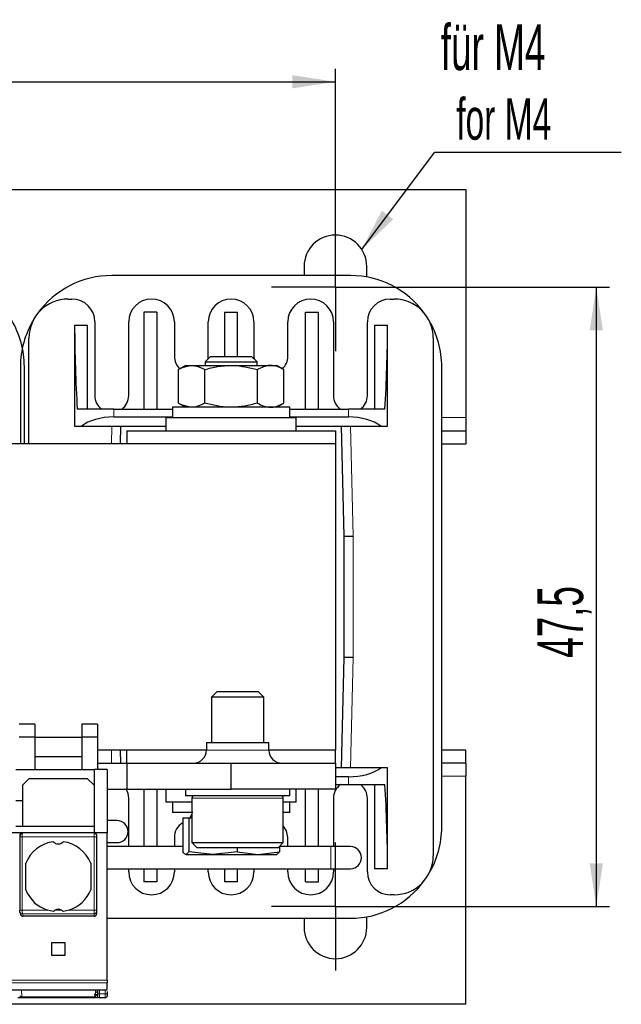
# Model space of a CAD drawing. Header units: millimetres. Extents: x 5 to 418, y 2 to 292.
# Tile 5 of 28: x 102 to 148, y 49 to 125. Entities that reach past the tile are written whole.
import ezdxf

# ---------------------------------------------------------------- set-up
doc = ezdxf.new("R2010")
doc.units = ezdxf.units.MM
doc.layers.add('SLD-0', color=7, linetype='Continuous')
doc.styles.add('SLDTEXTSTYLE0', font='TXT', dxfattribs={"width": 0.605})
doc.dimstyles.new('SLDDIMSTYLE0', dxfattribs={"dimtxt": 3.5, "dimasz": 3.302, "dimexe": 0, "dimexo": 0.0625, "dimgap": 0.875, "dimtad": 1, "dimrnd": 1e-09, "dimzin": 12, "dimdsep": 46, "dimtxsty": 'SLDTEXTSTYLE0', "dimsah": 1, "dimcen": 0.09, "dimadec": 0, "dimazin": 3, "dimtfac": 1, "dimtofl": 0, "dimtmove": 0, "dimatfit": 3, "dimfxl": 1, "dimfrac": 2, "dimtolj": 1, "dimtzin": 12, "dimarcsym": 0})
doc.dimstyles.new('SLDDIMSTYLE2', dxfattribs={"dimtxt": 0.18, "dimasz": 3.302, "dimexe": 0, "dimexo": 0.0625, "dimgap": 0, "dimtad": 0, "dimtih": 1, "dimtoh": 1, "dimdec": 0, "dimrnd": 1e-09, "dimzin": 0, "dimdsep": 46, "dimtxsty": 'Standard', "dimsah": 1, "dimcen": 0.09, "dimadec": 0, "dimazin": 0, "dimtfac": 3.302, "dimtdec": 0, "dimtofl": 0, "dimtmove": 0, "dimatfit": 3, "dimfxl": 1, "dimfrac": 2, "dimtolj": 1, "dimtzin": 0, "dimarcsym": 0})

# ---------------------------------------------------------------- blocks, each defined once
blk = doc.blocks.new('_D_3')
at = {"layer": 'SLD-0'}
for p, q in [((46.219, 109.263), (46.219, 121.127)), ((126.219, 109.263), (126.219, 121.127)), ((46.219, 120.127), (126.219, 120.127))]:
    blk.add_line(p, q, dxfattribs=at)
for points in [[(46.219, 120.127), (49.521, 119.619), (49.521, 120.635)], [(126.219, 120.127), (122.917, 120.635), (122.917, 119.619)]]:
    blk.add_solid(points, dxfattribs=at)
at = {"layer": 'SLD-0', "insert": (83.545, 124.639), "char_height": 3.5, "attachment_point": 1, "style": 'SLDTEXTSTYLE0'}
blk.add_mtext('80', dxfattribs=at)
blk = doc.blocks.new('_D_4')
at = {"layer": 'SLD-0'}
for p, q in [((131.119, 104.363), (147.219, 104.363)), ((146.219, 104.363), (146.219, 56.863)), ((131.119, 56.863), (147.219, 56.863))]:
    blk.add_line(p, q, dxfattribs=at)
for points in [[(146.219, 104.363), (145.711, 101.061), (146.727, 101.061)], [(146.219, 56.863), (146.727, 60.165), (145.711, 60.165)]]:
    blk.add_solid(points, dxfattribs=at)
at = {"layer": 'SLD-0', "insert": (141.707, 75.934), "char_height": 3.5, "attachment_point": 1, "rotation": 90, "style": 'SLDTEXTSTYLE0'}
blk.add_mtext('47,5', dxfattribs=at)
blk = doc.blocks.new('SW_NOTE_0_17')
at = {"layer": 'SLD-0', "color": 0}
blk.add_line((14.321, 0), (0, 0), dxfattribs=at)
at = {"layer": 'SLD-0', "color": 0, "attachment_point": 1, "style": 'SLDTEXTSTYLE0'}
for s, insert, char_height in [('für M4', (0.478, 9.811), 3.5), ('for M4', (1.669, 4.146), 3.175)]:
    blk.add_mtext(s, dxfattribs=dict(at, insert=insert, char_height=char_height))
blk = doc.blocks.new('SW_CENTERMARKSYMBOL_1')
at = {"layer": 'SLD-0', "color": 0}
for p, q in [((0, 2.5), (0, 4.9)), ((0, 0), (0, 2.5)), ((-2.5, 0), (-4.9, 0)), ((0, 0), (-2.5, 0)), ((0, 0), (0, -2.5)), ((0, 0), (2.5, 0)), ((2.5, 0), (4.9, 0)), ((0, -2.5), (0, -4.9))]:
    blk.add_line(p, q, dxfattribs=at)
blk = doc.blocks.new('SW_CENTERMARKSYMBOL_2')
at = {"layer": 'SLD-0', "color": 0}
for p, q in [((0, 2.5), (0, 4.9)), ((0, 0), (0, 2.5)), ((-2.5, 0), (-4.9, 0)), ((0, 0), (-2.5, 0)), ((0, 0), (0, -2.5)), ((0, 0), (2.5, 0)), ((2.5, 0), (4.9, 0)), ((0, -2.5), (0, -4.9))]:
    blk.add_line(p, q, dxfattribs=at)

msp = doc.modelspace()

# ---------------------------------------------------------------- linework, layer by layer
at = {"color": 7, "linetype": 'Continuous', "lineweight": 25}
for p, q in [((36.219, 111.863), (136.219, 111.863)), ((136.219, 111.863), (136.219, 94.363)), ((123.819, 105.963), (123.819, 105.263)), ((128.619, 105.15), (128.619, 105.963)), ((127.369, 105.263), (109.069, 105.263)), ((105.719, 103.463), (106.019, 103.463)), ((130.419, 103.463), (130.719, 103.463)), ((112.519, 102.463), (111.519, 102.463)), ((111.519, 102.463), (111.519, 95.013)), ((112.519, 102.463), (112.519, 95.013)), ((117.719, 102.463), (118.719, 102.463)), ((117.719, 102.463), (117.719, 99.063)), ((118.719, 99.063), (118.719, 102.463)), ((123.919, 95.013), (123.919, 102.463)), ((123.919, 102.463), (124.919, 102.463)), ((124.919, 95.013), (124.919, 102.463)), ((106.219, 101.463), (106.219, 93.713)), ((106.219, 101.463), (107.219, 101.463)), ((107.219, 95.013), (107.219, 101.463)), ((107.769, 101.713), (107.769, 96.063)), ((110.369, 96.063), (110.369, 101.713)), ((113.869, 101.713), (113.869, 99.063)), ((116.469, 99.063), (116.469, 101.713)), ((119.969, 101.713), (119.969, 99.063)), ((122.569, 99.063), (122.569, 101.713)), ((126.069, 101.713), (126.069, 96.063)), ((128.669, 96.063), (128.669, 101.713)), ((129.219, 101.463), (130.219, 101.463)), ((129.219, 101.463), (129.219, 95.013)), ((130.219, 93.713), (130.219, 101.463)), ((102.719, 92.363), (102.719, 100.463)), ((133.719, 100.463), (133.719, 60.763)), ((116.648, 99.063), (116.219, 98.633)), ((116.454, 98.869), (116.469, 99.063)), ((116.648, 99.063), (119.789, 99.063)), ((120.219, 98.633), (119.789, 99.063)), ((119.969, 99.063), (119.983, 98.869)), ((102.069, 98.263), (102.069, 92.363)), ((102.369, 92.363), (102.369, 98.263)), ((114.719, 98.363), (114.177, 98.05)), ((114.719, 98.363), (115.187, 98.363)), ((115.187, 98.363), (118.219, 98.363)), ((116.219, 98.633), (116.219, 98.363)), ((116.219, 98.633), (120.219, 98.633)), ((118.219, 98.363), (121.25, 98.363)), ((120.219, 98.363), (120.219, 98.633)), ((121.25, 98.363), (121.719, 98.363)), ((122.26, 98.05), (121.719, 98.363)), ((134.369, 62.963), (134.369, 98.263)), ((114.177, 95.475), (114.177, 98.05)), ((116.198, 95.475), (116.198, 98.05)), ((120.239, 95.475), (120.239, 98.05)), ((122.26, 95.475), (122.26, 98.05)), ((113.719, 95.163), (113.719, 94.363)), ((122.719, 95.163), (113.719, 95.163)), ((114.177, 95.475), (114.719, 95.163)), ((121.719, 95.163), (122.26, 95.475)), ((122.719, 94.363), (122.719, 95.163)), ((109.217, 95.013), (106.423, 95.013)), ((109.217, 95.013), (113.719, 95.013)), ((109.217, 94.413), (113.719, 94.413)), ((122.719, 95.013), (127.22, 95.013)), ((122.719, 94.413), (127.22, 94.413)), ((130.014, 95.013), (127.22, 95.013)), ((106.219, 93.713), (106.745, 93.713)), ((106.745, 93.713), (113.219, 93.713)), ((109.738, 92.363), (109.77, 93.713)), ((113.219, 94.363), (113.219, 93.363)), ((113.219, 94.363), (123.219, 94.363)), ((123.219, 93.363), (123.219, 94.363)), ((123.219, 93.713), (129.692, 93.713)), ((126.667, 93.713), (126.869, 85.263)), ((129.692, 93.713), (130.219, 93.713)), ((136.219, 94.363), (136.219, 93.363)), ((110.219, 93.363), (110.219, 92.363)), ((110.219, 93.363), (126.219, 93.363)), ((126.219, 93.363), (126.219, 92.363)), ((134.369, 93.363), (136.219, 93.363)), ((136.219, 93.363), (136.219, 92.363)), ((126.219, 92.363), (46.219, 92.363)), ((126.219, 92.363), (126.219, 68.863)), ((134.369, 92.363), (136.219, 92.363)), ((126.869, 85.263), (127.569, 85.271)), ((126.869, 85.263), (126.869, 75.963)), ((126.869, 75.963), (126.667, 67.513)), ((127.569, 75.954), (126.869, 75.963)), ((117.148, 73.363), (116.719, 72.933)), ((117.148, 73.363), (120.289, 73.363)), ((120.719, 72.933), (120.289, 73.363)), ((116.719, 72.933), (116.719, 69.413)), ((120.719, 72.933), (116.719, 72.933)), ((120.719, 69.413), (120.719, 72.933)), ((103.169, 70.846), (101.969, 70.846)), ((103.169, 70.846), (103.169, 69.863)), ((107.969, 70.846), (106.769, 70.846)), ((106.769, 70.846), (106.769, 69.863)), ((107.969, 70.846), (107.969, 69.863)), ((103.169, 69.863), (101.969, 69.863)), ((103.169, 69.863), (103.169, 67.363)), ((103.169, 69.863), (106.769, 69.863)), ((107.969, 69.863), (106.769, 69.863)), ((106.769, 69.863), (106.769, 67.363)), ((107.969, 69.863), (107.969, 67.363)), ((116.329, 68.863), (107.969, 68.863)), ((109.761, 67.863), (109.738, 68.863)), ((110.219, 67.863), (110.219, 68.863)), ((116.329, 69.413), (116.329, 68.863)), ((121.109, 69.413), (116.329, 69.413)), ((121.109, 68.863), (121.109, 69.413)), ((126.219, 68.863), (121.109, 68.863)), ((126.219, 67.863), (126.219, 68.863)), ((136.219, 68.863), (134.369, 68.863)), ((136.219, 67.863), (136.219, 68.863)), ((103.169, 68.363), (106.769, 68.363)), ((101.719, 67.363), (107.719, 67.363)), ((108.719, 67.363), (107.719, 67.363)), ((107.719, 67.363), (107.719, 62.513)), ((107.969, 67.863), (110.219, 67.863)), ((108.719, 67.363), (108.719, 62.513)), ((110.219, 67.863), (110.219, 65.863)), ((110.219, 67.863), (118.219, 67.863)), ((118.219, 65.863), (118.219, 67.863)), ((118.219, 67.863), (126.219, 67.863)), ((126.219, 67.863), (126.219, 65.863)), ((129.692, 67.513), (126.219, 67.513)), ((130.219, 67.513), (129.692, 67.513)), ((130.219, 59.763), (130.219, 67.513)), ((136.219, 67.863), (134.369, 67.863)), ((136.219, 67.863), (136.219, 66.863)), ((102.719, 66.663), (102.219, 66.163)), ((107.232, 66.649), (102.705, 66.649)), ((107.219, 66.663), (102.719, 66.663)), ((107.719, 66.163), (107.219, 66.663)), ((127.22, 66.813), (126.219, 66.813)), ((136.219, 49.363), (136.219, 66.863)), ((102.219, 66.163), (102.219, 64.963)), ((108.719, 65.863), (110.219, 65.863)), ((110.219, 65.863), (118.219, 65.863)), ((111.519, 65.863), (111.519, 61.463)), ((112.519, 65.863), (112.519, 61.463)), ((113.219, 65.863), (113.219, 64.863)), ((114.719, 65.863), (114.719, 65.363)), ((126.219, 65.863), (118.219, 65.863)), ((122.719, 65.363), (122.719, 65.863)), ((123.219, 64.863), (123.219, 65.863)), ((123.919, 61.463), (123.919, 65.863)), ((124.919, 61.463), (124.919, 65.863)), ((126.219, 66.213), (127.22, 66.213)), ((127.22, 66.213), (130.014, 66.213)), ((129.219, 66.213), (129.219, 59.763)), ((102.219, 64.963), (101.719, 64.963)), ((102.219, 64.963), (102.219, 63.013)), ((110.369, 61.463), (110.369, 65.163)), ((122.719, 65.363), (114.719, 65.363)), ((115.219, 65.163), (115.219, 61.763)), ((122.219, 61.763), (122.219, 65.163)), ((126.069, 65.163), (126.069, 61.463)), ((128.669, 59.513), (128.669, 65.163)), ((115.219, 64.863), (113.219, 64.863)), ((113.719, 64.863), (113.719, 64.063)), ((123.219, 64.863), (122.219, 64.863)), ((122.719, 64.063), (122.719, 64.863)), ((109.469, 63.463), (108.719, 63.463)), ((115.279, 64.063), (113.719, 64.063)), ((114.512, 63.663), (114.512, 61.06)), ((114.512, 63.663), (114.97, 63.663)), ((114.97, 63.663), (114.97, 61.06)), ((114.97, 63.663), (115.219, 63.663)), ((115.219, 63.959), (115.048, 63.663)), ((122.719, 64.063), (122.219, 64.063)), ((102.219, 63.013), (101.719, 63.013)), ((107.719, 63.013), (102.219, 63.013)), ((102.216, 62.513), (100.221, 62.513)), ((102.011, 62.215), (102.011, 56.594)), ((107.719, 62.513), (102.216, 62.513)), ((108.719, 62.513), (107.719, 62.513)), ((107.919, 62.213), (107.919, 62.313)), ((107.919, 56.594), (107.919, 62.213)), ((108.719, 51.213), (108.719, 62.513)), ((113.869, 62.163), (113.869, 61.463)), ((122.569, 61.463), (122.569, 62.163)), ((108.719, 61.763), (109.469, 61.763)), ((114.512, 61.463), (108.719, 61.463)), ((115.219, 61.763), (115.619, 61.363)), ((115.219, 61.763), (122.219, 61.763)), ((121.819, 61.363), (115.619, 61.363)), ((118.676, 61.363), (118.676, 61.06)), ((121.819, 61.363), (122.219, 61.763)), ((121.925, 61.469), (121.925, 61.06)), ((125.869, 61.463), (121.925, 61.463)), ((127.369, 61.463), (125.869, 61.463)), ((114.696, 60.871), (114.719, 60.863)), ((114.741, 60.863), (116.823, 60.863)), ((116.823, 60.863), (114.97, 61.06)), ((118.676, 61.06), (116.823, 60.863)), ((116.823, 60.863), (120.301, 60.863)), ((118.676, 61.06), (120.301, 60.863)), ((120.301, 60.863), (121.925, 61.06)), ((120.301, 60.863), (121.718, 60.863)), ((102.469, 58.143), (102.469, 60.183)), ((107.469, 60.183), (107.469, 58.143)), ((108.719, 59.763), (125.869, 59.763)), ((110.369, 59.513), (110.369, 59.763)), ((111.519, 59.763), (111.519, 58.763)), ((112.519, 59.763), (112.519, 58.763)), ((113.869, 59.763), (113.869, 59.513)), ((116.469, 59.513), (116.469, 59.763)), ((117.719, 59.763), (117.719, 58.763)), ((118.719, 58.763), (118.719, 59.763)), ((119.969, 59.763), (119.969, 59.513)), ((122.569, 59.513), (122.569, 59.763)), ((123.919, 58.763), (123.919, 59.763)), ((124.919, 58.763), (124.919, 59.763)), ((125.869, 59.763), (127.369, 59.763)), ((126.069, 59.763), (126.069, 59.513)), ((130.219, 59.763), (129.219, 59.763)), ((112.519, 58.763), (111.519, 58.763)), ((118.719, 58.763), (117.719, 58.763)), ((123.919, 58.763), (124.919, 58.763)), ((130.719, 57.763), (130.419, 57.763)), ((102.024, 56.438), (102.077, 56.259)), ((107.719, 56.113), (102.271, 56.113)), ((104.59, 56.489), (104.138, 56.594)), ((105.799, 56.594), (105.347, 56.489)), ((107.919, 56.316), (107.919, 56.495)), ((108.719, 55.971), (109.069, 55.963)), ((109.069, 55.963), (127.369, 55.963)), ((123.819, 55.963), (123.819, 55.263)), ((128.619, 55.263), (128.619, 56.075)), ((104.469, 54.113), (105.469, 54.113)), ((104.469, 53.113), (104.469, 54.113)), ((105.469, 54.113), (105.469, 53.113)), ((105.469, 53.113), (104.469, 53.113)), ((108.719, 51.213), (108.719, 51.022)), ((86.219, 50.468), (108.719, 50.468)), ((107.819, 49.863), (102.182, 49.863)), ((107.769, 50.063), (107.769, 50.113)), ((107.969, 50.468), (107.969, 50.262)), ((108.569, 49.863), (108.119, 49.863)), ((108.719, 50.343), (108.719, 50.262)), ((136.219, 49.363), (36.219, 49.363))]:
    msp.add_line(p, q, dxfattribs=at)
at = {"color": 7, "linetype": 'Continuous', "lineweight": 18}
for p, q in [((109.217, 95.013), (109.217, 94.413)), ((127.22, 94.413), (127.22, 95.013)), ((109.07, 93.713), (109.037, 92.363)), ((127.569, 85.271), (127.368, 93.713)), ((134.369, 94.363), (136.219, 94.363)), ((127.569, 75.954), (127.569, 85.271)), ((127.368, 67.513), (127.569, 75.954)), ((109.037, 68.863), (109.061, 67.863)), ((121.109, 68.863), (116.329, 68.863)), ((127.22, 66.213), (127.22, 66.813)), ((136.219, 66.863), (134.369, 66.863)), ((122.219, 65.163), (115.219, 65.163)), ((102.211, 56.594), (102.211, 62.213)), ((102.211, 62.213), (107.719, 62.213)), ((107.719, 62.213), (107.719, 62.513)), ((107.719, 56.594), (107.719, 62.213)), ((107.919, 62.213), (107.719, 62.213)), ((125.869, 59.763), (125.869, 61.463)), ((102.011, 56.594), (102.211, 56.594)), ((104.138, 56.594), (102.211, 56.594)), ((107.719, 56.298), (102.216, 56.298)), ((102.271, 56.113), (102.216, 56.298)), ((105.222, 56.594), (104.715, 56.594)), ((107.719, 56.594), (105.799, 56.594)), ((107.719, 56.298), (107.719, 56.594)), ((107.719, 56.594), (107.919, 56.594)), ((107.719, 56.113), (107.719, 56.298)), ((86.219, 51.213), (108.719, 51.213)), ((108.719, 51.022), (86.219, 51.022)), ((102.182, 49.938), (102.154, 50.468)), ((107.812, 49.938), (102.182, 49.938)), ((107.769, 50.113), (107.919, 50.113)), ((107.919, 50.063), (107.769, 50.063)), ((107.819, 50.242), (107.819, 50.468)), ((107.819, 49.863), (107.819, 49.93)), ((108.119, 50.468), (108.119, 50.156)), ((108.569, 50.156), (108.119, 50.156)), ((108.119, 50.156), (108.119, 49.863)), ((108.569, 50.468), (108.569, 50.156)), ((108.569, 50.156), (108.569, 49.863))]:
    msp.add_line(p, q, dxfattribs=at)
at = {"color": 7, "linetype": 'Continuous', "lineweight": 25, "flags": 128}
for points in [[(122.569, 62.163), (122.47, 62.66), (122.219, 63.05)], [(102.024, 56.438), (102.019, 56.457), (102.016, 56.495)]]:
    msp.add_lwpolyline(points, dxfattribs=at)
at = {"color": 7, "linetype": 'Continuous', "lineweight": 25}
for centre, radius, start, end in [((126.219, 105.963), 2.4, 0, 180), ((109.069, 98.263), 7, 90, 144.36692), ((127.369, 98.263), 7, 35.63308, 90), ((105.719, 100.463), 3, 90, 180), ((106.019, 101.713), 1.75, 0, 90), ((112.119, 101.713), 1.75, 0, 180), ((118.219, 101.713), 1.75, 0, 180), ((124.319, 101.713), 1.75, 0, 180), ((130.419, 101.713), 1.75, 90, 180), ((130.719, 100.463), 3, 0, 90), ((95.369, 98.263), 7, 0, 30.95404), ((109.069, 98.263), 7, 149.04596, 180), ((127.369, 98.263), 7, 0, 30.95404), ((115.169, 99.063), 1.3, 180, 227.0523), ((121.269, 99.063), 1.3, 312.9477, 0), ((109.069, 96.063), 1.3, 180, 233.87107), ((109.069, 96.063), 1.3, 306.12893, 0), ((127.369, 96.063), 1.3, 180, 233.87107), ((127.369, 96.063), 1.3, 306.12893, 0), ((115.329, 68.863), 1, 270, 0), ((122.109, 68.863), 1, 180, 270), ((109.069, 65.163), 1.3, 0, 32.57897), ((127.369, 65.163), 1.3, 126.12893, 180), ((127.369, 65.163), 1.3, 0, 53.87107), ((115.419, 65.163), 0.2, 90, 180), ((122.019, 65.163), 0.2, 0, 90), ((109.469, 62.613), 0.85, 270, 90), ((115.169, 62.163), 1.3, 120.3222, 180), ((127.369, 62.963), 7, 329.04596, 0), ((102.217, 62.313), 0.2, 90.03931, 180.03926), ((107.719, 62.313), 0.2, 360, 90), ((104.969, 59.163), 2.7, 98.05932, 157.80839), ((104.969, 62.163), 0.5, 220.79339, 319.20661), ((104.969, 59.163), 2.7, 22.19161, 81.94068), ((127.369, 60.613), 0.85, 270, 90), ((130.719, 60.763), 3, 270, 0), ((112.119, 59.513), 1.75, 180, 0), ((118.219, 59.513), 1.75, 180, 0), ((124.319, 59.513), 1.75, 180, 0), ((130.419, 59.513), 1.75, 180, 270), ((127.369, 62.963), 7, 270, 324.36692), ((104.969, 59.163), 2.7, 202.19161, 252.08207), ((104.969, 59.163), 2.7, 287.91793, 337.80839), ((104.969, 56.163), 0.5, 59.53361, 120.46639), ((126.219, 55.263), 2.4, 180, 0), ((107.969, 50.113), 0.2, 90, 180), ((107.969, 50.063), 0.2, 180, 270), ((108.119, 50.013), 0.15, 180, 270), ((108.569, 50.013), 0.15, 270, 0.00023)]:
    msp.add_arc(centre, radius, start, end, dxfattribs=at)
at = {"color": 7, "linetype": 'Continuous', "lineweight": 18}
for centre, radius, start, end in [((102.212, 56.495), 0.197, 196.78749, 270.94116), ((107.72, 56.497), 0.198, 269.56474, 359.55813), ((108.1, 50.288), 0.134, 191.42175, 278.04947), ((108.587, 50.288), 0.134, 261.95053, 348.57825)]:
    msp.add_arc(centre, radius, start, end, dxfattribs=at)
at = {"color": 7, "linetype": 'Continuous', "lineweight": 25}
for centre, major_axis, ratio, start_param, end_param in [((109.217, 102.113), (0, 19.5), 0.153846, 1.604136, 1.943465), ((127.22, 102.113), (0, 19.5), 0.153846, 4.33972, 4.679049), ((109.217, 92.797), (3, 0), 0.538462, 1.570796, 2.539138), ((127.22, 92.797), (3, 0), 0.538462, 0.602455, 1.570796), ((127.22, 68.428), (3, 0), 0.538462, 4.712389, 5.680731), ((127.22, 59.113), (0, 19.5), 0.153846, 4.745728, 5.085058), ((102.269, 56.316), (0.058, -0.195), 0.983499, 4.712389, 5.998794), ((107.719, 56.316), (0, 0.203), 0.984808, 3.141593, 4.712389)]:
    msp.add_ellipse(centre, major_axis=major_axis, ratio=ratio, start_param=start_param, end_param=end_param, dxfattribs=at)
for points, knots in [([(114.177, 98.05), (114.239, 98.085), (114.568, 98.27), (114.91, 98.321), (115.187, 98.363)], [0, 0, 0, 0, 0.187363, 1, 1, 1, 1]), ([(115.187, 98.363), (115.26, 98.36), (115.602, 98.346), (115.936, 98.18), (116.198, 98.05)], [0, 0, 0, 0, 0.213336, 1, 1, 1, 1]), ([(116.198, 98.05), (116.526, 98.137), (117.188, 98.314), (117.873, 98.346), (118.219, 98.363)], [0, 0, 0, 0, 0.495458, 1, 1, 1, 1]), ([(118.219, 98.363), (118.266, 98.362), (118.949, 98.358), (119.618, 98.198), (120.239, 98.05)], [0, 0, 0, 0, 0.070174, 1, 1, 1, 1]), ([(121.25, 98.363), (121.226, 98.362), (120.885, 98.358), (120.55, 98.198), (120.239, 98.05)], [0, 0, 0, 0, 0.070174, 1, 1, 1, 1]), ([(122.26, 98.05), (122.096, 98.137), (121.765, 98.314), (121.422, 98.346), (121.25, 98.363)], [0, 0, 0, 0, 0.495458, 1, 1, 1, 1]), ([(115.187, 95.163), (114.91, 95.204), (114.568, 95.256), (114.239, 95.441), (114.177, 95.475)], [0, 0, 0, 0, 0.812637, 1, 1, 1, 1]), ([(116.198, 95.475), (115.936, 95.345), (115.602, 95.179), (115.26, 95.166), (115.187, 95.163)], [0, 0, 0, 0, 0.786664, 1, 1, 1, 1]), ([(118.219, 95.163), (118.171, 95.163), (117.488, 95.167), (116.82, 95.327), (116.198, 95.475)], [0, 0, 0, 0, 0.070174, 1, 1, 1, 1]), ([(120.239, 95.475), (119.911, 95.388), (119.249, 95.212), (118.564, 95.179), (118.219, 95.163)], [0, 0, 0, 0, 0.495458, 1, 1, 1, 1]), ([(120.239, 95.475), (120.403, 95.388), (120.735, 95.212), (121.077, 95.179), (121.25, 95.163)], [0, 0, 0, 0, 0.495458, 1, 1, 1, 1]), ([(121.25, 95.163), (121.274, 95.163), (121.615, 95.167), (121.949, 95.327), (122.26, 95.475)], [0, 0, 0, 0, 0.070174, 1, 1, 1, 1]), ([(102.185, 62.51), (102.175, 62.507), (102.154, 62.501), (102.124, 62.474), (102.095, 62.435), (102.07, 62.388), (102.048, 62.338), (102.032, 62.289), (102.02, 62.246), (102.016, 62.223), (102.014, 62.213)], [0, 0, 0, 0, 0.145436, 0.288503, 0.42728, 0.55988, 0.684597, 0.800064, 0.905355, 1, 1, 1, 1]), ([(114.741, 60.863), (114.712, 60.869), (114.654, 60.88), (114.587, 60.952), (114.54, 61.016), (114.522, 61.045), (114.512, 61.06)], [0, 0, 0, 0, 0.376033, 0.754154, 0.877057, 1, 1, 1, 1]), ([(114.97, 61.06), (114.968, 61.056), (114.947, 61.023), (114.908, 60.968), (114.853, 60.909), (114.797, 60.87), (114.76, 60.865), (114.741, 60.863)], [0, 0, 0, 0, 0.03108, 0.272248, 0.513758, 0.756589, 1, 1, 1, 1]), ([(121.925, 61.06), (121.923, 61.056), (121.847, 60.935), (121.77, 60.898), (121.696, 60.863)], [0, 0, 0, 0, 0.031118, 1, 1, 1, 1]), ([(102.016, 56.495), (102.015, 56.499), (102.014, 56.506), (102.012, 56.532), (102.012, 56.562), (102.011, 56.583), (102.011, 56.594)], [0, 0, 0, 0, 0.274232, 0.551157, 0.774246, 1, 1, 1, 1]), ([(104.59, 56.489), (104.607, 56.508), (104.644, 56.547), (104.69, 56.577), (104.715, 56.594)], [0, 0, 0, 0, 0.457928, 1, 1, 1, 1]), ([(105.222, 56.594), (105.247, 56.577), (105.294, 56.547), (105.33, 56.508), (105.347, 56.489)], [0, 0, 0, 0, 0.542072, 1, 1, 1, 1]), ([(107.919, 56.495), (107.919, 56.498), (107.919, 56.505), (107.919, 56.528), (107.919, 56.559), (107.919, 56.582), (107.919, 56.594)], [0, 0, 0, 0, 0.248422, 0.499806, 0.748451, 1, 1, 1, 1]), ([(108.719, 50.488), (108.719, 50.489), (108.719, 50.489), (108.719, 50.604), (108.719, 50.746), (108.719, 50.901), (108.719, 50.99), (108.719, 51.022)], [0, 0, 0, 0, 0.361304, 0.568022, 0.777139, 0.918614, 1, 1, 1, 1]), ([(102.182, 49.863), (102.159, 49.863), (102.113, 49.863), (102.05, 49.863), (101.993, 49.863), (101.934, 49.863), (101.884, 49.863), (101.877, 49.863), (101.873, 49.863)], [0, 0, 0, 0, 0.130146, 0.264614, 0.391983, 0.526577, 0.773037, 1, 1, 1, 1])]:
    msp.add_open_spline(points, degree=3, knots=knots, dxfattribs=at)
at = {"color": 7, "linetype": 'Continuous', "lineweight": 18}
for points in [[(102.011, 62.213), (102.012, 62.213), (102.012, 62.213), (102.022, 62.213), (102.04, 62.213), (102.065, 62.213), (102.096, 62.213), (102.132, 62.213), (102.171, 62.213), (102.198, 62.213), (102.211, 62.213)], [(102.182, 49.863), (102.182, 49.864), (102.182, 49.866), (102.182, 49.882), (102.182, 49.905), (102.182, 49.927), (102.182, 49.938)]]:
    msp.add_open_spline(points, degree=3, dxfattribs=at)
for points, knots in [([(102.216, 62.513), (102.216, 62.511), (102.215, 62.508), (102.214, 62.482), (102.213, 62.447), (102.212, 62.391), (102.211, 62.312), (102.211, 62.244), (102.211, 62.213)], [0, 0, 0, 0, 0.154998, 0.301493, 0.439478, 0.568949, 0.801349, 1, 1, 1, 1]), ([(102.216, 56.298), (102.215, 56.303), (102.214, 56.312), (102.213, 56.349), (102.212, 56.411), (102.211, 56.502), (102.211, 56.564), (102.211, 56.594)], [0, 0, 0, 0, 0.147993, 0.28951, 0.551999, 0.788853, 1, 1, 1, 1]), ([(102.182, 49.938), (102.171, 49.939), (102.149, 49.94), (102.117, 49.947), (102.087, 49.957), (102.059, 49.97), (102.032, 49.993), (102.026, 50.01), (102.023, 50.021)], [0, 0, 0, 0, 0.100368, 0.212661, 0.340751, 0.487262, 0.679289, 1, 1, 1, 1]), ([(107.969, 50.013), (107.962, 50.013), (107.949, 50.015), (107.935, 50.025), (107.927, 50.035), (107.92, 50.046), (107.919, 50.056), (107.919, 50.063)], [0, 0, 0, 0, 0.249173, 0.498991, 0.624116, 0.746059, 1, 1, 1, 1]), ([(107.969, 50.013), (107.969, 49.994), (107.969, 49.965), (107.969, 49.93), (107.969, 49.906), (107.969, 49.887), (107.969, 49.868), (107.969, 49.865), (107.969, 49.863)], [0, 0, 0, 0, 0.239457, 0.368361, 0.5, 0.631639, 0.760543, 1, 1, 1, 1])]:
    msp.add_open_spline(points, degree=3, knots=knots, dxfattribs=at)
at = {"color": 7, "linetype": 'Continuous', "lineweight": 25}
for points in [[(107.969, 50.262), (107.969, 50.19), (107.969, 50.048), (107.969, 50.024), (107.969, 50.013)], [(108.719, 50.262), (108.719, 50.19), (108.719, 50.048), (108.719, 50.024), (108.719, 50.013)]]:
    msp.add_open_spline(points, degree=3, dxfattribs=at)

# ---------------------------------------------------------------- block references
at = {"layer": 'SLD-0'}
for name, p in [('SW_NOTE_0_17', (133.815, 114.713)), ('SW_CENTERMARKSYMBOL_1', (126.219, 104.363)), ('SW_CENTERMARKSYMBOL_2', (126.219, 56.863))]:
    msp.add_blockref(name, p, dxfattribs=at)

# ---------------------------------------------------------------- dimensions: what is measured, and where the dimension line sits
dim = msp.add_linear_dim(base=(126.219, 120.127), p1=(46.219, 109.263), p2=(126.219, 109.263), dimstyle='SLDDIMSTYLE0', dxfattribs=at)
dim.commit()
dim.dimension.update_dxf_attribs({"geometry": '_D_3', "text_midpoint": (86.219, 120.127), "dimtype": 160})
dim = msp.add_linear_dim(base=(146.219, 56.863), p1=(131.119, 104.363), p2=(131.119, 56.863), angle=90, dimstyle='SLDDIMSTYLE0', dxfattribs=at)
dim.commit()
dim.dimension.update_dxf_attribs({"geometry": '_D_4', "text_midpoint": (146.219, 80.613), "dimtype": 160})

# ---------------------------------------------------------------- leaders
msp.add_leader([(128.235, 107.265), (133.815, 114.713)], dimstyle='SLDDIMSTYLE2', dxfattribs=at)

doc.saveas('drawing.dxf')
